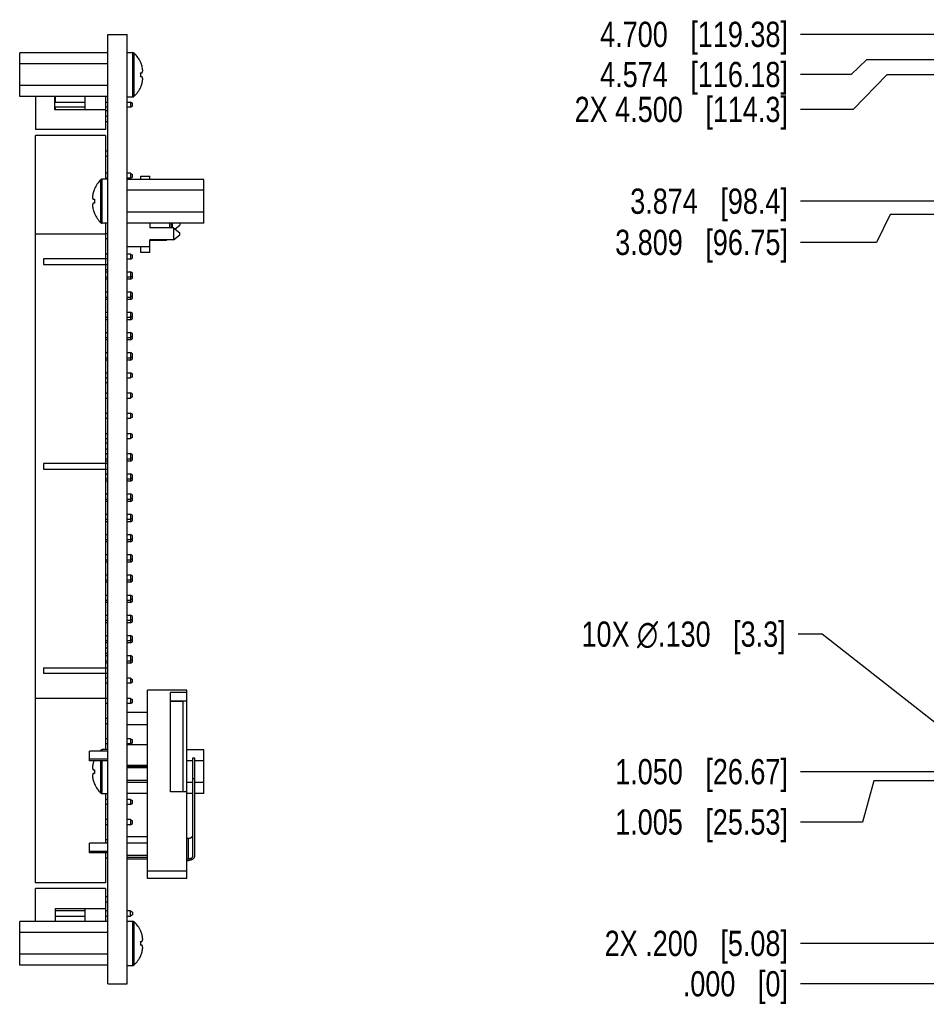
# Model space of a CAD drawing. Header units: inches. Extents: x 0 to 34, y 0 to 22.
# Tile 21 of 28: x 20.3 to 24.8, y 10.7 to 15.5. Entities that reach past the tile are written whole.
import ezdxf

# ---------------------------------------------------------------- set-up
doc = ezdxf.new("R2010")
doc.units = ezdxf.units.IN
doc.header["$LTSCALE"] = 1.87
doc.header["$MEASUREMENT"] = 0
doc.layers.get('0').update_dxf_attribs({"linetype": 'CONTINUOUS'})
doc.layers.add('02___PRT_ALL_AXES', color=7, linetype='CONTINUOUS')
doc.layers.add('DIMENSIONS', color=7, linetype='CONTINUOUS')
doc.styles.get("Standard").update_dxf_attribs({"font": 'txt', "width": 0.8})
doc.dimstyles.new('DIMSTYLE_1', dxfattribs={"dimtxt": 0.125, "dimasz": 0.18, "dimexe": 0.18, "dimexo": 0.0625, "dimgap": 0.09, "dimtad": 0, "dimtih": 1, "dimtoh": 1, "dimdec": 3, "dimzin": 4, "dimdsep": 46, "dimtxsty": 'STANDARD', "dimblk": '_FILLED', "dimblk1": '_FILLED', "dimblk2": '_FILLED', "dimcen": 0.09, "dimadec": 0, "dimazin": 0, "dimtp": 0.001, "dimtm": 0.001, "dimtfac": 1, "dimtdec": 3, "dimtofl": 0, "dimtmove": 0, "dimatfit": 3, "dimldrblk": '_FILLED', "dimfxl": 1, "dimtolj": 1, "dimtzin": 4, "dimarcsym": 0})
doc.dimstyles.new('DIMSTYLE_3', dxfattribs={"dimtxt": 0.125, "dimasz": 0.18, "dimexe": 0.18, "dimexo": 0.0625, "dimgap": 0.09, "dimtad": 0, "dimtih": 1, "dimtoh": 1, "dimdec": 3, "dimzin": 4, "dimdsep": 46, "dimtxsty": 'STANDARD', "dimblk": '_FILLED', "dimblk1": '_FILLED', "dimblk2": '_FILLED', "dimcen": 0.09, "dimadec": 0, "dimazin": 0, "dimtp": 0.001, "dimtm": 0.001, "dimtfac": 1, "dimtdec": 3, "dimtofl": 0, "dimtmove": 0, "dimatfit": 3, "dimldrblk": '_FILLED', "dimfxl": 1, "dimtolj": 1, "dimtzin": 4, "dimarcsym": 0})

# ---------------------------------------------------------------- blocks, each defined once
blk = doc.blocks.new('*D21')
at = {"layer": 'DIMENSIONS', "color": 2, "linetype": 'Continuous'}
blk.add_line((25.0066, 10.961), (24.2119, 10.961), dxfattribs=at)
at = {"layer": 'DIMENSIONS', "color": 2, "linetype": 'Continuous', "insert": (24.1494, 11.0235), "char_height": 0.125, "width": 1.425, "attachment_point": 3, "line_spacing_factor": 0.9}
blk.add_mtext('2X .200{\\Ftxt.shx;\\W1.000000;\\H0.125000; }[5.08]', dxfattribs=at)
blk = doc.blocks.new('_FILLED')
at = {"color": 0, "linetype": 'ByBlock'}
blk.add_solid([(0, 0), (-1, 0.1736), (-1, -0.1736)], dxfattribs=at)
blk = doc.blocks.new('*D22')
at = {"layer": 'DIMENSIONS', "color": 2, "linetype": 'Continuous'}
blk.add_line((24.9966, 10.761), (24.2119, 10.761), dxfattribs=at)
at = {"layer": 'DIMENSIONS', "color": 2, "linetype": 'Continuous', "insert": (24.1494, 10.8235), "char_height": 0.125, "width": 0.825, "attachment_point": 3, "line_spacing_factor": 0.9}
blk.add_mtext('.000{\\Ftxt.shx;\\W1.000000;\\H0.125000; }[0]', dxfattribs=at)
blk = doc.blocks.new('*D23')
at = {"layer": 'DIMENSIONS', "color": 2, "linetype": 'Continuous'}
blk.add_line((24.9326, 11.811), (24.2119, 11.811), dxfattribs=at)
at = {"layer": 'DIMENSIONS', "color": 2, "linetype": 'Continuous', "insert": (24.1494, 11.8735), "char_height": 0.125, "width": 1.325, "attachment_point": 3, "line_spacing_factor": 0.9}
blk.add_mtext('1.050{\\Ftxt.shx;\\W1.000000;\\H0.125000; }[26.67]', dxfattribs=at)
blk = doc.blocks.new('*D24')
at = {"layer": 'DIMENSIONS', "color": 2, "linetype": 'Continuous'}
blk.add_line((24.9143, 14.635), (24.2119, 14.635), dxfattribs=at)
at = {"layer": 'DIMENSIONS', "color": 2, "linetype": 'Continuous', "insert": (24.1494, 14.6975), "char_height": 0.125, "width": 1.225, "attachment_point": 3, "line_spacing_factor": 0.9}
blk.add_mtext('3.874{\\Ftxt.shx;\\W1.000000;\\H0.125000; }[98.4]', dxfattribs=at)
blk = doc.blocks.new('*D25')
at = {"layer": 'DIMENSIONS', "color": 2, "linetype": 'Continuous'}
for p, q in [((24.6386, 15.261), (24.4726, 15.0893)), ((25.0066, 15.261), (24.6386, 15.261)), ((24.4726, 15.0893), (24.2119, 15.0893))]:
    blk.add_line(p, q, dxfattribs=at)
at = {"layer": 'DIMENSIONS', "color": 2, "linetype": 'Continuous', "insert": (24.1494, 15.1518), "char_height": 0.125, "width": 1.625, "attachment_point": 3, "line_spacing_factor": 0.9}
blk.add_mtext('2X 4.500{\\Ftxt.shx;\\W1.000000;\\H0.125000; }[114.3]', dxfattribs=at)
blk = doc.blocks.new('*D26')
at = {"layer": 'DIMENSIONS', "color": 2, "linetype": 'Continuous'}
blk.add_line((24.9966, 15.461), (24.2119, 15.461), dxfattribs=at)
at = {"layer": 'DIMENSIONS', "color": 2, "linetype": 'Continuous', "insert": (24.1494, 15.5235), "char_height": 0.125, "width": 1.425, "attachment_point": 3, "line_spacing_factor": 0.9}
blk.add_mtext('4.700{\\Ftxt.shx;\\W1.000000;\\H0.125000; }[119.38]', dxfattribs=at)
blk = doc.blocks.new('*D27')
at = {"layer": 'DIMENSIONS', "color": 2, "linetype": 'Continuous'}
for p, q in [((24.5384, 15.335), (24.463, 15.2622)), ((31.3866, 15.335), (24.5384, 15.335)), ((24.463, 15.2622), (24.2119, 15.2622))]:
    blk.add_line(p, q, dxfattribs=at)
at = {"layer": 'DIMENSIONS', "color": 2, "linetype": 'Continuous', "insert": (24.1494, 15.3247), "char_height": 0.125, "width": 1.425, "attachment_point": 3, "line_spacing_factor": 0.9}
blk.add_mtext('4.574{\\Ftxt.shx;\\W1.000000;\\H0.125000; }[116.18]', dxfattribs=at)
blk = doc.blocks.new('*D36')
at = {"layer": 'DIMENSIONS', "color": 2, "linetype": 'Continuous'}
for p, q in [((24.3183, 12.4919), (24.2008, 12.4919)), ((25.134, 11.8511), (24.3183, 12.4919))]:
    blk.add_line(p, q, dxfattribs=at)
at = {"layer": 'DIMENSIONS', "color": 2, "linetype": 'Continuous', "xscale": 0.18, "yscale": 0.18, "zscale": 0.18, "rotation": 321.8486488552}
blk.add_blockref('_FILLED', (25.134, 11.8511), dxfattribs=at)
at = {"layer": 'DIMENSIONS', "color": 2, "linetype": 'Continuous', "insert": (24.1383, 12.5544), "char_height": 0.125, "width": 1.591667, "attachment_point": 3, "line_spacing_factor": 0.9}
blk.add_mtext('10X \\Fgdt;{\\Fgdt;n}\\Ftxt;.130{\\Ftxt.shx;\\W1.000000;\\H0.125000; }[3.3]', dxfattribs=at)
blk = doc.blocks.new('*D39')
at = {"layer": 'DIMENSIONS', "color": 2, "linetype": 'Continuous'}
for p, q in [((24.6552, 14.57), (24.5883, 14.4312)), ((29.2286, 14.57), (24.6552, 14.57)), ((24.5883, 14.4312), (24.2119, 14.4312))]:
    blk.add_line(p, q, dxfattribs=at)
at = {"layer": 'DIMENSIONS', "color": 2, "linetype": 'Continuous', "insert": (24.1494, 14.4937), "char_height": 0.125, "width": 1.325, "attachment_point": 3, "line_spacing_factor": 0.9}
blk.add_mtext('3.809{\\Ftxt.shx;\\W1.000000;\\H0.125000; }[96.75]', dxfattribs=at)
blk = doc.blocks.new('*D41')
at = {"layer": 'DIMENSIONS', "color": 2, "linetype": 'Continuous'}
for p, q in [((24.5746, 11.7662), (24.5189, 11.5619)), ((26.0689, 11.7662), (24.5746, 11.7662)), ((24.5189, 11.5619), (24.2119, 11.5619))]:
    blk.add_line(p, q, dxfattribs=at)
at = {"layer": 'DIMENSIONS', "color": 2, "linetype": 'Continuous', "insert": (24.1494, 11.6244), "char_height": 0.125, "width": 1.325, "attachment_point": 3, "line_spacing_factor": 0.9}
blk.add_mtext('1.005{\\Ftxt.shx;\\W1.000000;\\H0.125000; }[25.53]', dxfattribs=at)

msp = doc.modelspace()

# ---------------------------------------------------------------- linework, layer by layer
at = {"color": 7, "linetype": 'Continuous'}
for p, q in [((20.7841, 10.761), (20.7841, 15.461)), ((20.7841, 15.461), (20.8791, 15.461)), ((20.8791, 10.761), (20.8791, 15.461)), ((20.3471, 15.153), (20.3471, 15.3689)), ((20.7841, 15.3689), (20.3471, 15.3689)), ((20.8791, 15.3705), (20.9071, 15.3705)), ((20.9071, 15.1515), (20.9071, 15.3705)), ((20.9141, 15.1543), (20.9141, 15.3676)), ((20.7841, 15.315), (20.3471, 15.315)), ((20.9458, 15.3218), (20.9461, 15.322)), ((20.9458, 15.2705), (20.9461, 15.2705)), ((20.9461, 15.2705), (20.9528, 15.2705)), ((20.9461, 15.2515), (20.9458, 15.2515)), ((20.9528, 15.2515), (20.9461, 15.2515)), ((20.7841, 15.207), (20.3471, 15.207)), ((20.9461, 15.2), (20.9458, 15.2001)), ((20.7841, 15.153), (20.3471, 15.153)), ((20.4259, 15.153), (20.4259, 14.9897)), ((20.5204, 15.0881), (20.5204, 15.153)), ((20.5204, 15.1254), (20.6719, 15.1254)), ((20.5243, 15.1254), (20.5243, 15.153)), ((20.6719, 15.0881), (20.6719, 15.153)), ((20.7723, 15.153), (20.7723, 14.9897)), ((20.7723, 15.1254), (20.7841, 15.1254)), ((20.8791, 15.1515), (20.9071, 15.1515)), ((20.8791, 15.1254), (20.8963, 15.1254)), ((20.8963, 15.1254), (20.8963, 15.1003)), ((20.9062, 15.1197), (20.8963, 15.1254)), ((20.9062, 15.106), (20.9062, 15.1197)), ((20.6719, 15.1003), (20.5204, 15.1002)), ((20.7723, 15.0881), (20.5204, 15.0881)), ((20.5243, 15.0881), (20.5243, 15.1002)), ((20.7841, 15.1003), (20.7723, 15.1003)), ((20.7723, 15.0842), (20.7841, 15.0842)), ((20.8963, 15.1003), (20.8791, 15.1003)), ((20.8963, 15.1003), (20.9062, 15.106)), ((20.7723, 15.0566), (20.7841, 15.0566)), ((20.7723, 15.0291), (20.7841, 15.0291)), ((20.7723, 14.9897), (20.4259, 14.9897)), ((20.4259, 11.261), (20.4259, 14.961)), ((20.7723, 14.961), (20.4259, 14.961)), ((20.7723, 14.961), (20.7723, 14.7445)), ((20.7723, 14.8846), (20.7841, 14.8846)), ((20.7841, 14.857), (20.7723, 14.857)), ((20.7841, 14.7736), (20.7723, 14.7736)), ((20.8963, 14.7736), (20.8791, 14.7736)), ((20.8963, 14.7736), (20.8963, 14.7484)), ((20.8963, 14.7736), (20.9062, 14.7679)), ((20.7492, 14.5283), (20.7492, 14.7416)), ((20.7561, 14.5255), (20.7561, 14.7445)), ((20.7841, 14.7445), (20.7561, 14.7445)), ((20.7841, 14.7484), (20.7723, 14.7484)), ((20.8963, 14.7484), (20.8791, 14.7484)), ((21.2591, 14.7429), (20.8791, 14.7429)), ((20.8963, 14.7484), (20.9062, 14.7541)), ((20.9062, 14.7541), (20.9062, 14.7679)), ((20.9471, 14.7429), (20.9471, 14.759)), ((20.9471, 14.759), (20.9911, 14.759)), ((20.9911, 14.7429), (20.9911, 14.759)), ((21.2591, 14.527), (21.2591, 14.7429)), ((20.7172, 14.696), (20.7175, 14.6958)), ((21.2591, 14.689), (20.8791, 14.689)), ((20.7105, 14.6445), (20.7172, 14.6445)), ((20.7172, 14.6255), (20.7105, 14.6255)), ((20.7172, 14.6445), (20.7175, 14.6445)), ((20.7175, 14.6255), (20.7172, 14.6255)), ((20.7175, 14.5741), (20.7172, 14.574)), ((21.2591, 14.581), (20.8791, 14.581)), ((20.7841, 14.5255), (20.7561, 14.5255)), ((20.7723, 14.5255), (20.7723, 11.9205)), ((21.2591, 14.527), (20.8791, 14.527)), ((20.9911, 14.527), (20.9911, 14.504)), ((21.0891, 14.527), (21.0891, 14.504)), ((21.0991, 14.504), (21.0991, 14.527)), ((21.1041, 14.504), (21.1041, 14.527)), ((21.1391, 14.527), (21.1391, 14.516)), ((21.1091, 14.504), (20.9911, 14.504)), ((21.1091, 14.504), (21.1091, 14.444)), ((21.1091, 14.504), (21.1391, 14.479)), ((21.1169, 14.4975), (21.1391, 14.516)), ((21.1391, 14.469), (21.1391, 14.479)), ((20.4259, 14.473), (20.7723, 14.473)), ((20.7841, 14.4736), (20.7723, 14.4736)), ((20.7841, 14.4484), (20.7723, 14.4484)), ((20.9911, 14.381), (20.9911, 14.444)), ((21.1091, 14.444), (20.9911, 14.444)), ((20.9911, 14.442), (21.0733, 14.442)), ((21.0757, 14.444), (21.0733, 14.442)), ((21.1091, 14.444), (21.1391, 14.469)), ((20.8791, 14.411), (20.9911, 14.411)), ((20.9471, 14.381), (20.9471, 14.411)), ((20.9911, 14.381), (20.9471, 14.381)), ((20.4652, 14.349), (20.4652, 14.3214)), ((20.7841, 14.349), (20.4652, 14.349)), ((20.7841, 14.3736), (20.7723, 14.3736)), ((20.8963, 14.3736), (20.8791, 14.3736)), ((20.8963, 14.3484), (20.8791, 14.3484)), ((20.8963, 14.3736), (20.8963, 14.3484)), ((20.8963, 14.3736), (20.9062, 14.3679)), ((20.8963, 14.3484), (20.9062, 14.3541)), ((20.9062, 14.3541), (20.9062, 14.3679)), ((20.4652, 14.3214), (20.7841, 14.3214)), ((20.7723, 14.2972), (20.7841, 14.2972)), ((20.7723, 14.2856), (20.7841, 14.2856)), ((20.8791, 14.2856), (20.8963, 14.2856)), ((20.8963, 14.2856), (20.8963, 14.2484)), ((20.9062, 14.2799), (20.8963, 14.2856)), ((20.7723, 14.2604), (20.7841, 14.2604)), ((20.7841, 14.2484), (20.7723, 14.2484)), ((20.8791, 14.2604), (20.8963, 14.2604)), ((20.8963, 14.2484), (20.8791, 14.2484)), ((20.9062, 14.2661), (20.8963, 14.2604)), ((20.8963, 14.2484), (20.9062, 14.2541)), ((20.9062, 14.2541), (20.9062, 14.2799)), ((20.7723, 14.1856), (20.7841, 14.1856)), ((20.8791, 14.1856), (20.8963, 14.1856)), ((20.8963, 14.1856), (20.8963, 14.1484)), ((20.9062, 14.1799), (20.8963, 14.1856)), ((20.7723, 14.1604), (20.7841, 14.1604)), ((20.7841, 14.1484), (20.7723, 14.1484)), ((20.8791, 14.1604), (20.8963, 14.1604)), ((20.8963, 14.1484), (20.8791, 14.1484)), ((20.9062, 14.1661), (20.8963, 14.1604)), ((20.8963, 14.1484), (20.9062, 14.1541)), ((20.9062, 14.1541), (20.9062, 14.1799)), ((20.7723, 14.0856), (20.7841, 14.0856)), ((20.7723, 14.0604), (20.7841, 14.0604)), ((20.7841, 14.0484), (20.7723, 14.0484)), ((20.8791, 14.0856), (20.8963, 14.0856)), ((20.8791, 14.0604), (20.8963, 14.0604)), ((20.8963, 14.0484), (20.8791, 14.0484)), ((20.8963, 14.0856), (20.8963, 14.0484)), ((20.9062, 14.0799), (20.8963, 14.0856)), ((20.9062, 14.0661), (20.8963, 14.0604)), ((20.8963, 14.0484), (20.9062, 14.0541)), ((20.9062, 14.0541), (20.9062, 14.0799)), ((20.7723, 13.9856), (20.7841, 13.9856)), ((20.7723, 13.9604), (20.7841, 13.9604)), ((20.7841, 13.9484), (20.7723, 13.9484)), ((20.8791, 13.9856), (20.8963, 13.9856)), ((20.8791, 13.9604), (20.8963, 13.9604)), ((20.8963, 13.9484), (20.8791, 13.9484)), ((20.8963, 13.9856), (20.8963, 13.9484)), ((20.9062, 13.9799), (20.8963, 13.9856)), ((20.9062, 13.9661), (20.8963, 13.9604)), ((20.8963, 13.9484), (20.9062, 13.9541)), ((20.9062, 13.9541), (20.9062, 13.9799)), ((20.7723, 13.8856), (20.7841, 13.8856)), ((20.7723, 13.8604), (20.7841, 13.8604)), ((20.7841, 13.8484), (20.7723, 13.8484)), ((20.8791, 13.8856), (20.8963, 13.8856)), ((20.8791, 13.8604), (20.8963, 13.8604)), ((20.8963, 13.8484), (20.8791, 13.8484)), ((20.8963, 13.8856), (20.8963, 13.8484)), ((20.9062, 13.8799), (20.8963, 13.8856)), ((20.9062, 13.8661), (20.8963, 13.8604)), ((20.8963, 13.8484), (20.9062, 13.8541)), ((20.9062, 13.8541), (20.9062, 13.8799)), ((20.7723, 13.7856), (20.7841, 13.7856)), ((20.7723, 13.7604), (20.7841, 13.7604)), ((20.8791, 13.7856), (20.8963, 13.7856)), ((20.8791, 13.7604), (20.8963, 13.7604)), ((20.8963, 13.7856), (20.8963, 13.7604)), ((20.9062, 13.7799), (20.8963, 13.7856)), ((20.9062, 13.7661), (20.8963, 13.7604)), ((20.9062, 13.7661), (20.9062, 13.7799)), ((20.7723, 13.7374), (20.7841, 13.7374)), ((20.7723, 13.6856), (20.7841, 13.6856)), ((20.7723, 13.6604), (20.7841, 13.6604)), ((20.8791, 13.6856), (20.8963, 13.6856)), ((20.8791, 13.6604), (20.8963, 13.6604)), ((20.8963, 13.6856), (20.8963, 13.6604)), ((20.9062, 13.6799), (20.8963, 13.6856)), ((20.9062, 13.6661), (20.8963, 13.6604)), ((20.9062, 13.6661), (20.9062, 13.6799)), ((20.7723, 13.5856), (20.7841, 13.5856)), ((20.7723, 13.5604), (20.7841, 13.5604)), ((20.8791, 13.5856), (20.8963, 13.5856)), ((20.8791, 13.5604), (20.8963, 13.5604)), ((20.8963, 13.5856), (20.8963, 13.5604)), ((20.9062, 13.5799), (20.8963, 13.5856)), ((20.9062, 13.5661), (20.8963, 13.5604)), ((20.9062, 13.5661), (20.9062, 13.5799)), ((20.7723, 13.4856), (20.7841, 13.4856)), ((20.7723, 13.4604), (20.7841, 13.4604)), ((20.8791, 13.4856), (20.8963, 13.4856)), ((20.8791, 13.4604), (20.8963, 13.4604)), ((20.8963, 13.4856), (20.8963, 13.4604)), ((20.9062, 13.4799), (20.8963, 13.4856)), ((20.9062, 13.4661), (20.8963, 13.4604)), ((20.9062, 13.4661), (20.9062, 13.4799)), ((20.7841, 13.437), (20.7723, 13.437)), ((20.7723, 13.4094), (20.7841, 13.4094)), ((20.7723, 13.3856), (20.7841, 13.3856)), ((20.7723, 13.3604), (20.7841, 13.3604)), ((20.8791, 13.3856), (20.8963, 13.3856)), ((20.8791, 13.3604), (20.8963, 13.3604)), ((20.8963, 13.3856), (20.8963, 13.3484)), ((20.9062, 13.3799), (20.8963, 13.3856)), ((20.9062, 13.3661), (20.8963, 13.3604)), ((20.9062, 13.3541), (20.9062, 13.3799)), ((20.4652, 13.3368), (20.4652, 13.3092)), ((20.7841, 13.3368), (20.4652, 13.3368)), ((20.4652, 13.3092), (20.7841, 13.3092)), ((20.7841, 13.3484), (20.7723, 13.3484)), ((20.8963, 13.3484), (20.8791, 13.3484)), ((20.8963, 13.3484), (20.9062, 13.3541)), ((20.7723, 13.2856), (20.7841, 13.2856)), ((20.7723, 13.2604), (20.7841, 13.2604)), ((20.8791, 13.2856), (20.8963, 13.2856)), ((20.8791, 13.2604), (20.8963, 13.2604)), ((20.8963, 13.2856), (20.8963, 13.2484)), ((20.9062, 13.2799), (20.8963, 13.2856)), ((20.9062, 13.2661), (20.8963, 13.2604)), ((20.9062, 13.2541), (20.9062, 13.2799)), ((20.7841, 13.2484), (20.7723, 13.2484)), ((20.8963, 13.2484), (20.8791, 13.2484)), ((20.8963, 13.2484), (20.9062, 13.2541)), ((20.7723, 13.1856), (20.7841, 13.1856)), ((20.7723, 13.1604), (20.7841, 13.1604)), ((20.8791, 13.1856), (20.8963, 13.1856)), ((20.8791, 13.1604), (20.8963, 13.1604)), ((20.8963, 13.1856), (20.8963, 13.1484)), ((20.9062, 13.1799), (20.8963, 13.1856)), ((20.9062, 13.1661), (20.8963, 13.1604)), ((20.9062, 13.1541), (20.9062, 13.1799)), ((20.7841, 13.1484), (20.7723, 13.1484)), ((20.8963, 13.1484), (20.8791, 13.1484)), ((20.8963, 13.1484), (20.9062, 13.1541)), ((20.7723, 13.0856), (20.7841, 13.0856)), ((20.8791, 13.0856), (20.8963, 13.0856)), ((20.8963, 13.0856), (20.8963, 13.0484)), ((20.9062, 13.0799), (20.8963, 13.0856)), ((20.9062, 13.0661), (20.8963, 13.0604)), ((20.9062, 13.0541), (20.9062, 13.0799)), ((20.7723, 13.0604), (20.7841, 13.0604)), ((20.7841, 13.0484), (20.7723, 13.0484)), ((20.8791, 13.0604), (20.8963, 13.0604)), ((20.8963, 13.0484), (20.8791, 13.0484)), ((20.8963, 13.0484), (20.9062, 13.0541)), ((20.7723, 12.9856), (20.7841, 12.9856)), ((20.8791, 12.9856), (20.8963, 12.9856)), ((20.9062, 12.9799), (20.8963, 12.9856)), ((20.8963, 12.9856), (20.8963, 12.9484)), ((20.9062, 12.9661), (20.8963, 12.9604)), ((20.9062, 12.9541), (20.9062, 12.9799)), ((20.7723, 12.9604), (20.7841, 12.9604)), ((20.7841, 12.9484), (20.7723, 12.9484)), ((20.8791, 12.9604), (20.8963, 12.9604)), ((20.8963, 12.9484), (20.8791, 12.9484)), ((20.8963, 12.9484), (20.9062, 12.9541)), ((20.7723, 12.8856), (20.7841, 12.8856)), ((20.8791, 12.8856), (20.8963, 12.8856)), ((20.9062, 12.8799), (20.8963, 12.8856)), ((20.8963, 12.8856), (20.8963, 12.8484)), ((20.9062, 12.8541), (20.9062, 12.8799)), ((20.7723, 12.8604), (20.7841, 12.8604)), ((20.7841, 12.8484), (20.7723, 12.8484)), ((20.8791, 12.8604), (20.8963, 12.8604)), ((20.8963, 12.8484), (20.8791, 12.8484)), ((20.9062, 12.8661), (20.8963, 12.8604)), ((20.8963, 12.8484), (20.9062, 12.8541)), ((20.7723, 12.7856), (20.7841, 12.7856)), ((20.8791, 12.7856), (20.8963, 12.7856)), ((20.9062, 12.7799), (20.8963, 12.7856)), ((20.8963, 12.7856), (20.8963, 12.7484)), ((20.9062, 12.7541), (20.9062, 12.7799)), ((20.7723, 12.7604), (20.7841, 12.7604)), ((20.7841, 12.7484), (20.7723, 12.7484)), ((20.8791, 12.7604), (20.8963, 12.7604)), ((20.8963, 12.7484), (20.8791, 12.7484)), ((20.9062, 12.7661), (20.8963, 12.7604)), ((20.8963, 12.7484), (20.9062, 12.7541)), ((20.7723, 12.6856), (20.7841, 12.6856)), ((20.8791, 12.6856), (20.8963, 12.6856)), ((20.9062, 12.6799), (20.8963, 12.6856)), ((20.8963, 12.6856), (20.8963, 12.6484)), ((20.9062, 12.6541), (20.9062, 12.6799)), ((20.7723, 12.6604), (20.7841, 12.6604)), ((20.7841, 12.6484), (20.7723, 12.6484)), ((20.8791, 12.6604), (20.8963, 12.6604)), ((20.8963, 12.6484), (20.8791, 12.6484)), ((20.9062, 12.6661), (20.8963, 12.6604)), ((20.8963, 12.6484), (20.9062, 12.6541)), ((20.7723, 12.5856), (20.7841, 12.5856)), ((20.8791, 12.5856), (20.8963, 12.5856)), ((20.9062, 12.5799), (20.8963, 12.5856)), ((20.8963, 12.5856), (20.8963, 12.5484)), ((20.9062, 12.5541), (20.9062, 12.5799)), ((20.7723, 12.5604), (20.7841, 12.5604)), ((20.7841, 12.5484), (20.7723, 12.5484)), ((20.8791, 12.5604), (20.8963, 12.5604)), ((20.8963, 12.5484), (20.8791, 12.5484)), ((20.9062, 12.5661), (20.8963, 12.5604)), ((20.8963, 12.5484), (20.9062, 12.5541)), ((20.7723, 12.4856), (20.7841, 12.4856)), ((20.8791, 12.4856), (20.8963, 12.4856)), ((20.9062, 12.4799), (20.8963, 12.4856)), ((20.8963, 12.4856), (20.8963, 12.4484)), ((20.9062, 12.4541), (20.9062, 12.4799)), ((20.7723, 12.4604), (20.7841, 12.4604)), ((20.7841, 12.4484), (20.7723, 12.4484)), ((20.8791, 12.4604), (20.8963, 12.4604)), ((20.8963, 12.4484), (20.8791, 12.4484)), ((20.9062, 12.4661), (20.8963, 12.4604)), ((20.8963, 12.4484), (20.9062, 12.4541)), ((20.7723, 12.4248), (20.7841, 12.4248)), ((20.7723, 12.3972), (20.7841, 12.3972)), ((20.7723, 12.3856), (20.7841, 12.3856)), ((20.8791, 12.3856), (20.8963, 12.3856)), ((20.9062, 12.3799), (20.8963, 12.3856)), ((20.8963, 12.3856), (20.8963, 12.3484)), ((20.7723, 12.3604), (20.7841, 12.3604)), ((20.7841, 12.3484), (20.7723, 12.3484)), ((20.8791, 12.3604), (20.8963, 12.3604)), ((20.8963, 12.3484), (20.8791, 12.3484)), ((20.9062, 12.3661), (20.8963, 12.3604)), ((20.8963, 12.3484), (20.9062, 12.3541)), ((20.9062, 12.3541), (20.9062, 12.3799)), ((20.4652, 12.3246), (20.7841, 12.3246)), ((20.4652, 12.3246), (20.4652, 12.297)), ((20.7841, 12.297), (20.4652, 12.297)), ((20.7841, 12.2736), (20.7723, 12.2736)), ((20.7841, 12.2484), (20.7723, 12.2484)), ((20.8963, 12.2736), (20.8791, 12.2736)), ((20.8963, 12.2484), (20.8791, 12.2484)), ((20.8963, 12.2736), (20.9062, 12.2679)), ((20.8963, 12.2736), (20.8963, 12.2484)), ((20.8963, 12.2484), (20.9062, 12.2541)), ((20.9062, 12.2541), (20.9062, 12.2679)), ((21.1741, 12.2028), (21.0941, 12.2028)), ((21.0941, 11.7113), (21.0941, 12.2028)), ((21.1741, 11.3182), (21.1741, 12.2142)), ((20.7723, 12.173), (20.4259, 12.173)), ((20.7841, 12.1736), (20.7723, 12.1736)), ((20.7841, 12.1484), (20.7723, 12.1484)), ((20.8963, 12.1736), (20.8791, 12.1736)), ((20.8963, 12.1484), (20.8791, 12.1484)), ((20.8963, 12.1736), (20.9062, 12.1679)), ((20.8963, 12.1736), (20.8963, 12.1484)), ((20.8963, 12.1484), (20.9062, 12.1541)), ((20.9062, 12.1541), (20.9062, 12.1679)), ((21.0941, 12.162), (21.1741, 12.162)), ((20.7841, 12.0736), (20.7723, 12.0736)), ((20.7841, 12.0484), (20.7723, 12.0484)), ((20.7841, 11.9736), (20.7723, 11.9736)), ((20.7841, 11.9484), (20.7723, 11.9484)), ((20.8963, 11.9736), (20.8791, 11.9736)), ((20.8963, 11.9484), (20.8791, 11.9484)), ((20.9791, 11.9439), (20.8791, 11.9439)), ((20.8963, 11.9736), (20.9062, 11.9679)), ((20.8963, 11.9736), (20.8963, 11.9484)), ((20.8963, 11.9484), (20.9062, 11.9541)), ((20.9062, 11.9541), (20.9062, 11.9679)), ((20.7841, 11.9132), (20.6921, 11.9132)), ((20.6921, 11.8651), (20.6921, 11.9132)), ((20.7492, 11.9132), (20.7492, 11.9176)), ((20.7841, 11.9205), (20.7561, 11.9205)), ((20.7561, 11.9132), (20.7561, 11.9205)), ((21.2591, 11.9189), (21.1741, 11.9189)), ((21.2591, 11.703), (21.2591, 11.9189)), ((20.7841, 11.8722), (20.6921, 11.8722)), ((20.7841, 11.8651), (20.6921, 11.8651)), ((20.7492, 11.7043), (20.7492, 11.8651)), ((20.7561, 11.7015), (20.7561, 11.8651)), ((21.2016, 11.865), (21.1741, 11.865)), ((21.2141, 11.878), (21.2016, 11.878)), ((21.2016, 11.878), (21.2016, 11.3901)), ((21.2141, 11.3944), (21.2141, 11.878)), ((21.2591, 11.865), (21.2141, 11.865)), ((20.7105, 11.8205), (20.7172, 11.8205)), ((20.7172, 11.8015), (20.7105, 11.8015)), ((20.7172, 11.8205), (20.7175, 11.8205)), ((20.7175, 11.8015), (20.7172, 11.8015)), ((20.9791, 11.8415), (20.8791, 11.8415)), ((20.9791, 11.8343), (20.8791, 11.8343)), ((20.7175, 11.7501), (20.7172, 11.75)), ((20.9791, 11.757), (20.8791, 11.757)), ((21.2016, 11.757), (21.1741, 11.757)), ((21.2141, 11.7756), (21.2016, 11.7756)), ((21.2591, 11.757), (21.2141, 11.757)), ((20.7841, 11.7015), (20.7561, 11.7015)), ((20.7723, 11.7015), (20.7723, 11.4575)), ((20.9791, 11.703), (20.8791, 11.703)), ((21.1741, 11.7113), (21.0941, 11.7113)), ((21.2016, 11.703), (21.1741, 11.703)), ((21.2591, 11.703), (21.2141, 11.703)), ((20.7841, 11.6736), (20.7723, 11.6736)), ((20.8963, 11.6736), (20.8791, 11.6736)), ((20.8963, 11.6736), (20.9062, 11.6679)), ((20.8963, 11.6736), (20.8963, 11.6484)), ((20.8963, 11.6484), (20.9062, 11.6541)), ((20.9062, 11.6541), (20.9062, 11.6679)), ((20.7841, 11.6484), (20.7723, 11.6484)), ((20.8963, 11.6484), (20.8791, 11.6484)), ((20.7841, 11.5736), (20.7723, 11.5736)), ((20.8963, 11.5736), (20.8791, 11.5736)), ((20.8963, 11.5736), (20.9062, 11.5679)), ((20.8963, 11.5736), (20.8963, 11.5484)), ((20.8963, 11.5484), (20.9062, 11.5541)), ((20.9062, 11.5541), (20.9062, 11.5679)), ((20.7841, 11.5484), (20.7723, 11.5484)), ((20.8963, 11.5484), (20.8791, 11.5484)), ((20.7841, 11.4575), (20.6921, 11.4575)), ((20.6921, 11.4094), (20.6921, 11.4575)), ((20.7841, 11.4736), (20.7723, 11.4736)), ((20.9791, 11.4882), (20.8791, 11.4882)), ((21.1816, 11.481), (21.1741, 11.481)), ((21.1816, 11.481), (21.1816, 11.3786)), ((20.7841, 11.4165), (20.6921, 11.4165)), ((20.7841, 11.4094), (20.6921, 11.4094)), ((20.7723, 11.4094), (20.7723, 11.261)), ((20.7723, 11.385), (20.7841, 11.385)), ((20.9791, 11.3858), (20.8791, 11.3858)), ((20.9791, 11.3786), (20.8791, 11.3786)), ((21.1816, 11.3786), (21.1741, 11.3786)), ((20.7723, 11.261), (20.4259, 11.261)), ((20.7723, 11.2323), (20.4259, 11.2323)), ((20.4259, 11.0689), (20.4259, 11.2323)), ((20.7723, 11.2323), (20.7723, 11.0689)), ((20.7723, 11.1929), (20.7841, 11.1929)), ((20.7841, 11.1653), (20.7723, 11.1653)), ((20.5243, 11.1338), (20.7723, 11.1338)), ((20.5243, 11.0689), (20.5243, 11.1338)), ((20.6719, 11.1216), (20.5243, 11.1216)), ((20.6719, 11.0689), (20.6719, 11.1338)), ((20.7841, 11.1215), (20.7723, 11.1215)), ((20.8963, 11.1215), (20.8791, 11.1215)), ((20.8963, 11.1215), (20.9062, 11.1158)), ((20.8963, 11.0964), (20.8963, 11.1215)), ((20.9062, 11.1158), (20.9062, 11.1021)), ((20.7841, 11.0689), (20.3471, 11.0689)), ((20.3471, 10.853), (20.3471, 11.0689)), ((20.5243, 11.0964), (20.6719, 11.0964)), ((20.7723, 11.0964), (20.7841, 11.0964)), ((20.8791, 11.0964), (20.8963, 11.0964)), ((20.8791, 11.0705), (20.9071, 11.0705)), ((20.9062, 11.1021), (20.8963, 11.0964)), ((20.9071, 10.8515), (20.9071, 11.0705)), ((20.9141, 10.8543), (20.9141, 11.0676)), ((20.9458, 11.0218), (20.9461, 11.022)), ((20.7841, 11.015), (20.3471, 11.015)), ((20.9458, 10.9705), (20.9461, 10.9705)), ((20.9461, 10.9705), (20.9528, 10.9705)), ((20.9461, 10.9515), (20.9458, 10.9515)), ((20.9528, 10.9515), (20.9461, 10.9515)), ((20.7841, 10.907), (20.3471, 10.907)), ((20.9461, 10.9), (20.9458, 10.9001)), ((20.7841, 10.853), (20.3471, 10.853)), ((20.8791, 10.8515), (20.9071, 10.8515)), ((20.7841, 10.761), (20.8791, 10.761))]:
    msp.add_line(p, q, dxfattribs=at)
for centre, radius, start, end in [((20.9071, 15.3605), 0.01, 45.7702, 90), ((20.8103, 15.261), 0.1489, 24.2188, 45.7702), ((20.8095, 15.261), 0.1493, 23.8007, 24.051), ((20.8103, 15.261), 0.1486, 16.4226, 23.9292), ((20.7762, 15.261), 0.1698, 356.8012, 3.1988), ((20.8457, 15.2755), 0.1105, 3.5672, 14.3956), ((20.8103, 15.261), 0.1486, 336.0708, 343.5774), ((20.8457, 15.2465), 0.1105, 345.6044, 356.4328), ((20.8103, 15.261), 0.1489, 314.2298, 335.7812), ((20.8095, 15.261), 0.1493, 335.949, 336.1993), ((20.9071, 15.1615), 0.01, 270, 314.2298), ((20.853, 14.635), 0.1489, 134.2298, 155.7812), ((20.7561, 14.7345), 0.01, 90, 134.2298), ((20.8176, 14.6495), 0.1105, 165.6044, 176.4328), ((20.853, 14.635), 0.1486, 156.0708, 163.5774), ((20.8538, 14.635), 0.1493, 155.949, 156.1993), ((20.887, 14.635), 0.1698, 176.8012, 183.1988), ((20.8176, 14.6205), 0.1105, 183.5672, 194.3956), ((20.853, 14.635), 0.1486, 196.4226, 203.9292), ((20.8538, 14.635), 0.1493, 203.8007, 204.051), ((20.853, 14.635), 0.1489, 204.2188, 225.7702), ((20.7561, 14.5355), 0.01, 225.7702, 270), ((20.853, 11.811), 0.1489, 134.2298, 136.5746), ((20.7561, 11.9105), 0.01, 90, 134.2298), ((20.8176, 11.8255), 0.1105, 165.6044, 176.4328), ((20.853, 11.811), 0.1486, 158.657, 163.5774), ((20.887, 11.811), 0.1698, 176.8012, 183.1988), ((20.8176, 11.7965), 0.1105, 183.5672, 194.3956), ((20.853, 11.811), 0.1486, 196.4226, 203.9292), ((20.8538, 11.811), 0.1493, 203.8007, 204.051), ((20.853, 11.811), 0.1489, 204.2188, 225.7702), ((20.7561, 11.7115), 0.01, 225.7702, 270), ((20.9071, 11.0605), 0.01, 45.7702, 90), ((20.8103, 10.961), 0.1489, 24.2188, 45.7702), ((20.8095, 10.961), 0.1493, 23.8007, 24.051), ((20.8103, 10.961), 0.1486, 16.4226, 23.9292), ((20.7762, 10.961), 0.1698, 356.8012, 3.1988), ((20.8457, 10.9755), 0.1105, 3.5672, 14.3956), ((20.8103, 10.961), 0.1486, 336.0708, 343.5774), ((20.8457, 10.9465), 0.1105, 345.6044, 356.4328), ((20.8103, 10.961), 0.1489, 314.2298, 335.7812), ((20.8095, 10.961), 0.1493, 335.949, 336.1993), ((20.9071, 10.8615), 0.01, 270, 314.2298)]:
    msp.add_arc(centre, radius, start, end, dxfattribs=at)
for points, knots in [([(20.9528, 15.2705), (20.9532, 15.2714), (20.954, 15.2734), (20.9549, 15.2764), (20.9556, 15.2794), (20.9559, 15.2814), (20.956, 15.2824)], [0, 0, 0, 0, 0.256387, 0.507799, 0.755293, 1, 1, 1, 1]), ([(20.956, 15.2396), (20.9559, 15.2406), (20.9556, 15.2426), (20.9549, 15.2456), (20.954, 15.2486), (20.9532, 15.2505), (20.9528, 15.2515)], [0, 0, 0, 0, 0.244707, 0.492201, 0.743613, 1, 1, 1, 1]), ([(20.7072, 14.6564), (20.7074, 14.6554), (20.7077, 14.6534), (20.7083, 14.6504), (20.7093, 14.6474), (20.7101, 14.6454), (20.7105, 14.6445)], [0, 0, 0, 0, 0.244707, 0.492201, 0.743613, 1, 1, 1, 1]), ([(20.7105, 14.6255), (20.7101, 14.6245), (20.7093, 14.6226), (20.7083, 14.6196), (20.7077, 14.6166), (20.7074, 14.6146), (20.7072, 14.6136)], [0, 0, 0, 0, 0.256387, 0.507799, 0.755293, 1, 1, 1, 1]), ([(20.7072, 11.8324), (20.7074, 11.8314), (20.7077, 11.8294), (20.7083, 11.8264), (20.7093, 11.8234), (20.7101, 11.8214), (20.7105, 11.8205)], [0, 0, 0, 0, 0.244707, 0.492201, 0.743613, 1, 1, 1, 1]), ([(20.7105, 11.8015), (20.7101, 11.8005), (20.7093, 11.7986), (20.7083, 11.7956), (20.7077, 11.7926), (20.7074, 11.7906), (20.7072, 11.7896)], [0, 0, 0, 0, 0.256387, 0.507799, 0.755293, 1, 1, 1, 1]), ([(21.1816, 11.481), (21.1829, 11.481), (21.1855, 11.4812), (21.1892, 11.4818), (21.1927, 11.4829), (21.1957, 11.4843), (21.1979, 11.4857), (21.1993, 11.4871), (21.2001, 11.4881), (21.2008, 11.4891), (21.2013, 11.4902), (21.2016, 11.4914), (21.2016, 11.4921), (21.2016, 11.4925)], [0, 0, 0, 0, 0.155374, 0.306781, 0.450568, 0.583745, 0.704391, 0.759917, 0.812359, 0.862021, 0.909404, 0.955155, 1, 1, 1, 1]), ([(21.1741, 11.3715), (21.1767, 11.3715), (21.1819, 11.3718), (21.1894, 11.373), (21.1952, 11.3748), (21.1995, 11.3766), (21.2024, 11.3781), (21.205, 11.3798), (21.2074, 11.3816), (21.2094, 11.3835), (21.2111, 11.3856), (21.2124, 11.3877), (21.2134, 11.3899), (21.214, 11.3921), (21.2141, 11.3937), (21.2141, 11.3944)], [0, 0, 0, 0, 0.155289, 0.306732, 0.450456, 0.518553, 0.583711, 0.645711, 0.704463, 0.759971, 0.81239, 0.862055, 0.909452, 0.9552, 1, 1, 1, 1]), ([(21.2016, 11.3901), (21.2016, 11.3897), (21.2016, 11.389), (21.2013, 11.3878), (21.2008, 11.3867), (21.2001, 11.3857), (21.1993, 11.3847), (21.1979, 11.3833), (21.1957, 11.3819), (21.1927, 11.3805), (21.1892, 11.3794), (21.1855, 11.3788), (21.1829, 11.3786), (21.1816, 11.3786)], [0, 0, 0, 0, 0.044845, 0.090596, 0.137979, 0.187641, 0.240083, 0.295609, 0.416255, 0.549432, 0.693219, 0.844626, 1, 1, 1, 1]), ([(20.9528, 10.9705), (20.9532, 10.9714), (20.954, 10.9734), (20.9549, 10.9764), (20.9556, 10.9794), (20.9559, 10.9814), (20.956, 10.9824)], [0, 0, 0, 0, 0.256387, 0.507799, 0.755293, 1, 1, 1, 1]), ([(20.956, 10.9396), (20.9559, 10.9406), (20.9556, 10.9426), (20.9549, 10.9456), (20.954, 10.9486), (20.9532, 10.9505), (20.9528, 10.9515)], [0, 0, 0, 0, 0.244707, 0.492201, 0.743613, 1, 1, 1, 1])]:
    msp.add_open_spline(points, degree=3, knots=knots, dxfattribs=at)
at = {"layer": '02___PRT_ALL_AXES', "color": 7, "linetype": 'Continuous'}
for p, q in [((21.1741, 12.2142), (20.9791, 12.2142)), ((20.9791, 11.2829), (20.9791, 12.2142)), ((21.0941, 12.1599), (21.1542, 12.1599)), ((21.1542, 12.1599), (21.1542, 11.7113)), ((20.9791, 12.1044), (20.8791, 12.1044)), ((20.9791, 12.0424), (20.8791, 12.0424)), ((20.9791, 11.8299), (20.8791, 11.8299)), ((20.9791, 11.7679), (20.8791, 11.7679)), ((20.9791, 11.4574), (20.8791, 11.4574)), ((20.9791, 11.3954), (20.8791, 11.3954)), ((21.1741, 11.3182), (20.9791, 11.3182)), ((21.1741, 11.2829), (21.1741, 11.3182)), ((21.1741, 11.2829), (20.9791, 11.2829))]:
    msp.add_line(p, q, dxfattribs=at)

# ---------------------------------------------------------------- dimensions: what is measured, and where the dimension line sits
at = {"layer": 'DIMENSIONS', "color": 2, "linetype": 'Continuous'}
for feature_location, offset, origin, picture, middle in [((24.9966, 15.461), (-0.7847, 0), (25.0591, 10.761), '*D26', (23.1369, 15.461)), ((31.3866, 15.335), (-7.1747, -0.0728), (31.4491, 10.761), '*D27', (23.1369, 15.2622)), ((24.9143, 14.635), (-0.7024, 0), (24.9951, 10.761), '*D24', (23.2369, 14.635)), ((29.2286, 14.57), (-5.0167, -0.1388), (29.2911, 10.761), '*D39', (23.1869, 14.4312)), ((24.9326, 11.811), (-0.7207, 0), (24.9951, 10.761), '*D23', (23.1869, 11.811)), ((26.0689, 11.7662), (-1.857, -0.2044), (26.1314, 10.761), '*D41', (23.1869, 11.5619)), ((24.9965878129, 10.7609828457), (-0.7846565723, 0), (25.0590878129, 10.7609828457), '*D22', (23.4869312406, 10.7609828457))]:
    dim = msp.add_ordinate_dim(feature_location=feature_location, offset=offset, dtype=0, origin=origin, dimstyle='DIMSTYLE_1', dxfattribs=at)
    dim.commit()
    dim.dimension.update_dxf_attribs({"geometry": picture, "text_midpoint": middle})
for feature_location, offset, origin, picture, middle in [((25.0066, 15.261), (-0.7947, -0.1716), (25.0691, 10.761), '*D25', (23.1369, 15.0893)), ((25.0066, 10.961), (-0.7947, 0), (25.0591, 10.761), '*D21', (23.2369, 10.961))]:
    dim = msp.add_ordinate_dim(feature_location=feature_location, offset=offset, dtype=0, origin=origin, text='2X <>', dimstyle='DIMSTYLE_1', dxfattribs=at)
    dim.commit()
    dim.dimension.update_dxf_attribs({"geometry": picture, "text_midpoint": middle})
dim = msp.add_diameter_dim_2p(p1=(25.134, 11.8511), p2=(25.2362, 11.7708), text='10X <>', dimstyle='DIMSTYLE_3', dxfattribs=at)
dim.commit()
dim.dimension.update_dxf_attribs({"geometry": '*D36', "text_midpoint": (23.0925, 12.4919), "dimtype": 163})

doc.saveas('drawing.dxf')
